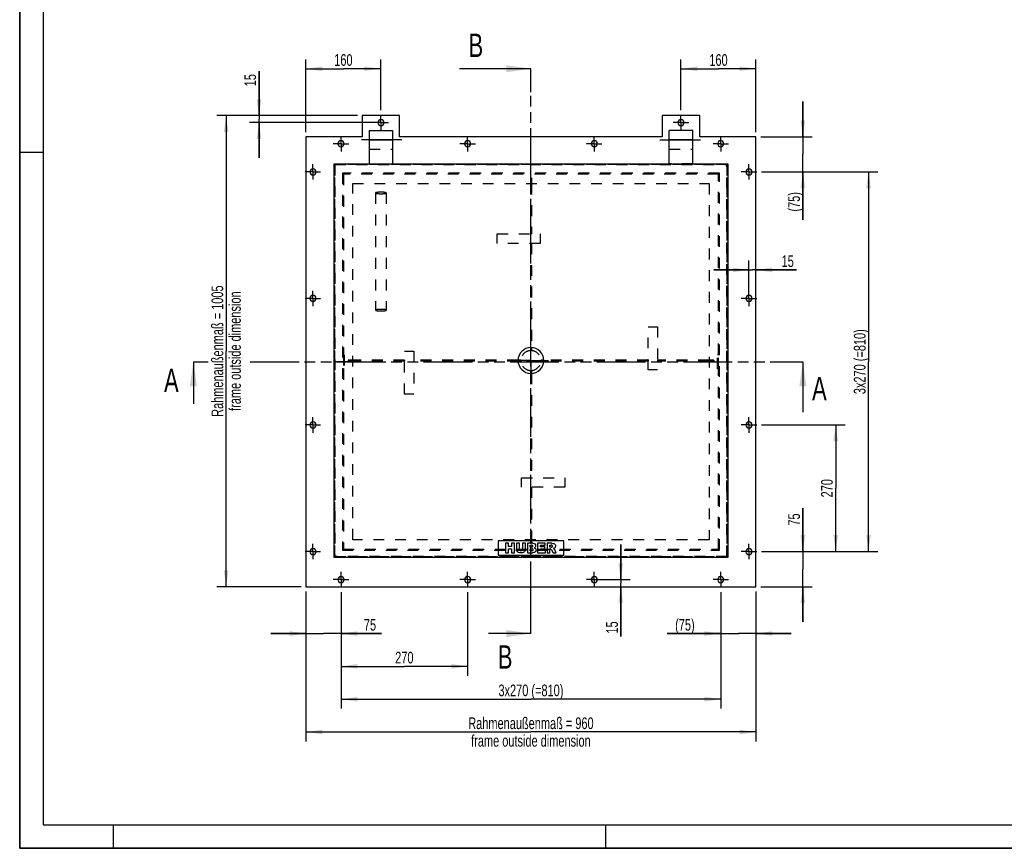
# Model space of a CAD drawing. Header units: millimetres. Extents: x 0 to 4200, y 0 to 2970.
# Tile 1 of 3: x 0 to 2100, y 0 to 1768. Entities that reach past the tile are written whole.
import ezdxf

# ---------------------------------------------------------------- set-up
doc = ezdxf.new("R2010")
doc.units = ezdxf.units.MM
doc.header["$LTSCALE"] = 231
for name, pattern in [('CENTER', [0.6, 0.375, -0.075, 0.075, -0.075]), ('HIDDEN', [0.2, 0.1, -0.1]), ('PHANTOM', [0.8, 0.45, -0.05, 0.1, -0.05, 0.1, -0.05])]:
    doc.linetypes.add(name, pattern=pattern)
doc.layers.get('0').update_dxf_attribs({"linetype": 'CONTINUOUS'})
for name, color, linetype in [('050_DIMENSIONING', 7, 'CONTINUOUS'), ('_ACHSEN', 7, 'CONTINUOUS'), ('_KURVEN', 7, 'CONTINUOUS'), ('DEFAULT_1', 7, 'CENTER'), ('DEFAULT_2', 8, 'HIDDEN'), ('HATCHING_BL0', 7, 'CONTINUOUS'), ('HATCHING_BL1', 7, 'CONTINUOUS')]:
    doc.layers.add(name, color=color, linetype=linetype)
doc.styles.get("Standard").update_dxf_attribs({"font": 'txt', "width": 0.7})
doc.dimstyles.new('DIMSTYLE_1', dxfattribs={"dimtxt": 25, "dimasz": 35, "dimexe": 2, "dimexo": 1, "dimtad": 1, "dimdec": 1, "dimtxsty": 'STANDARD', "dimblk": '_FILLED', "dimblk1": '_FILLED', "dimblk2": '_FILLED', "dimcen": 0.09, "dimazin": 2, "dimtp": 0.8, "dimtm": 0.8, "dimtfac": 1, "dimtdec": 1, "dimtofl": 0, "dimtmove": 0, "dimatfit": 3, "dimldrblk": '_FILLED', "dimfxl": 1, "dimtolj": 1, "dimarcsym": 0})
doc.dimstyles.new('DIMSTYLE_2', dxfattribs={"dimtxt": 25, "dimasz": 35, "dimexe": 2, "dimexo": 1, "dimtad": 1, "dimdec": 1, "dimtxsty": 'STANDARD', "dimblk": '_FILLED', "dimblk1": '_FILLED', "dimblk2": '_FILLED', "dimcen": 0.09, "dimazin": 2, "dimtp": 1.2, "dimtm": 1.2, "dimtfac": 1, "dimtdec": 1, "dimtofl": 0, "dimtmove": 0, "dimatfit": 3, "dimldrblk": '_FILLED', "dimfxl": 1, "dimtolj": 1, "dimarcsym": 0})
doc.dimstyles.new('DIMSTYLE_4', dxfattribs={"dimtxt": 25, "dimasz": 35, "dimexe": 2, "dimexo": 1, "dimtad": 1, "dimtxsty": 'STANDARD', "dimblk": '_FILLED', "dimblk1": '_FILLED', "dimblk2": '_FILLED', "dimcen": 0.09, "dimazin": 2, "dimtp": 0.5, "dimtm": 0.5, "dimtfac": 1, "dimtofl": 0, "dimtmove": 0, "dimatfit": 3, "dimldrblk": '_FILLED', "dimfxl": 1, "dimtolj": 1, "dimarcsym": 0})
doc.dimstyles.new('DIMSTYLE_5', dxfattribs={"dimtxt": 25, "dimasz": 35, "dimexe": 2, "dimexo": 1, "dimtad": 1, "dimtxsty": 'STANDARD', "dimblk": '_FILLED', "dimblk1": '_FILLED', "dimblk2": '_FILLED', "dimcen": 0.09, "dimazin": 2, "dimtp": 0.3, "dimtm": 0.3, "dimtfac": 1, "dimtofl": 0, "dimtmove": 0, "dimatfit": 3, "dimldrblk": '_FILLED', "dimfxl": 1, "dimtolj": 1, "dimarcsym": 0})
doc.dimstyles.new('DIMSTYLE_6', dxfattribs={"dimtxt": 25, "dimasz": 35, "dimexe": 2, "dimexo": 1, "dimtad": 1, "dimtxsty": 'STANDARD', "dimblk": '_FILLED', "dimblk1": '_FILLED', "dimblk2": '_FILLED', "dimcen": 0.09, "dimazin": 2, "dimtp": 0.8, "dimtm": 0.8, "dimtfac": 1, "dimtofl": 0, "dimtmove": 0, "dimatfit": 3, "dimldrblk": '_FILLED', "dimfxl": 1, "dimtolj": 1, "dimarcsym": 0})
doc.dimstyles.new('DIMSTYLE_7', dxfattribs={"dimtxt": 25, "dimasz": 35, "dimexe": 2, "dimexo": 1, "dimtad": 1, "dimtxsty": 'STANDARD', "dimblk": '_FILLED', "dimblk1": '_FILLED', "dimblk2": '_FILLED', "dimcen": 0.09, "dimazin": 2, "dimtp": 0.2, "dimtm": 0.2, "dimtfac": 1, "dimtofl": 0, "dimtmove": 0, "dimatfit": 3, "dimldrblk": '_FILLED', "dimfxl": 1, "dimtolj": 1, "dimarcsym": 0})
doc.dimstyles.get("Standard").update_dxf_attribs({"dimtxt": 25, "dimasz": 35, "dimexe": 2, "dimexo": 1, "dimtad": 1, "dimtxsty": 'STANDARD', "dimblk": '_FILLED', "dimblk1": '_FILLED', "dimblk2": '_FILLED', "dimcen": 0.09, "dimazin": 2, "dimtol": 1, "dimtp": 0.01, "dimtm": 0.01, "dimtfac": 1, "dimtofl": 0, "dimtmove": 0, "dimatfit": 3, "dimldrblk": '_FILLED', "dimfxl": 1, "dimtolj": 1, "dimarcsym": 0})

# ---------------------------------------------------------------- blocks, each defined once
blk = doc.blocks.new('_FILLED')
at = {"color": 0, "linetype": 'BYBLOCK'}
blk.add_solid([(0, 0), (-1, 0.143), (-1, -0.143)], dxfattribs=at)
blk = doc.blocks.new('*D2')
at = {"layer": '050_DIMENSIONING', "color": 2, "linetype": 'CONTINUOUS'}
for p, q in [((610.4, 548.2), (610.4, 228.2)), ((1570.4, 548.2), (1570.4, 228.2)), ((610.4, 248.2), (1090.4, 248.2)), ((1570.4, 248.2), (1090.4, 248.2))]:
    blk.add_line(p, q, dxfattribs=at)
at = {"layer": '050_DIMENSIONING', "color": 2, "linetype": 'CONTINUOUS', "xscale": 35, "yscale": 35, "zscale": 35, "rotation": 180}
blk.add_blockref('_FILLED', (610.4, 248.2), dxfattribs=at)
at = {"layer": '050_DIMENSIONING', "color": 2, "linetype": 'CONTINUOUS', "xscale": 35, "yscale": 35, "zscale": 35}
blk.add_blockref('_FILLED', (1570.4, 248.2), dxfattribs=at)
at = {"layer": '050_DIMENSIONING', "color": 2, "linetype": 'CONTINUOUS', "insert": (1090.4, 279.4), "char_height": 25, "width": 602.679, "attachment_point": 2, "line_spacing_factor": 0.9}
blk.add_mtext('Rahmenaußenmaß = 960\\Pframe outside dimension', dxfattribs=at)
blk = doc.blocks.new('*D3')
at = {"layer": '050_DIMENSIONING', "color": 2, "linetype": 'CONTINUOUS'}
for p, q in [((720.4, 1563.2), (420.4, 1563.2)), ((440.4, 1563.2), (440.4, 1060.7)), ((440.4, 558.2), (440.4, 1060.7)), ((600.4, 558.2), (420.4, 558.2))]:
    blk.add_line(p, q, dxfattribs=at)
at = {"layer": '050_DIMENSIONING', "color": 2, "linetype": 'CONTINUOUS', "xscale": 35, "yscale": 35, "zscale": 35}
for p, rotation in [((440.4, 1563.2), 90), ((440.4, 558.2), 270)]:
    blk.add_blockref('_FILLED', p, dxfattribs=dict(at, rotation=rotation))
at = {"layer": '050_DIMENSIONING', "color": 2, "linetype": 'CONTINUOUS', "insert": (409.1, 1060.7), "char_height": 25, "width": 602.679, "attachment_point": 2, "rotation": 90, "line_spacing_factor": 0.9}
blk.add_mtext('Rahmenaußenmaß = 1005\\Pframe outside dimension', dxfattribs=at)
blk = doc.blocks.new('*D7')
at = {"layer": '050_DIMENSIONING', "color": 2, "linetype": 'CONTINUOUS'}
for p, q in [((1670.4, 633.2), (1670.4, 725.9)), ((1670.4, 725.9), (1670.4, 595.7)), ((1581.9, 633.2), (1690.4, 633.2)), ((1670.4, 483.2), (1670.4, 595.7)), ((1580.4, 558.2), (1690.4, 558.2)), ((1670.4, 558.2), (1670.4, 483.2))]:
    blk.add_line(p, q, dxfattribs=at)
at = {"layer": '050_DIMENSIONING', "color": 2, "linetype": 'CONTINUOUS', "xscale": 35, "yscale": 35, "zscale": 35}
for p, rotation in [((1670.4, 633.2), 270), ((1670.4, 558.2), 90)]:
    blk.add_blockref('_FILLED', p, dxfattribs=dict(at, rotation=rotation))
at = {"layer": '050_DIMENSIONING', "color": 2, "linetype": 'CONTINUOUS', "insert": (1639.1, 688.4), "char_height": 25, "width": 56.25, "attachment_point": 1, "rotation": 90, "line_spacing_factor": 0.9}
blk.add_mtext('75', dxfattribs=at)
blk = doc.blocks.new('*D8')
at = {"layer": '050_DIMENSIONING', "color": 2, "linetype": 'CONTINUOUS'}
for p, q in [((1581.9, 903.2), (1760.4, 903.2)), ((1740.4, 903.2), (1740.4, 768.2)), ((1740.4, 633.2), (1740.4, 768.2)), ((1581.9, 633.2), (1760.4, 633.2))]:
    blk.add_line(p, q, dxfattribs=at)
at = {"layer": '050_DIMENSIONING', "color": 2, "linetype": 'CONTINUOUS', "xscale": 35, "yscale": 35, "zscale": 35}
for p, rotation in [((1740.4, 903.2), 90), ((1740.4, 633.2), 270)]:
    blk.add_blockref('_FILLED', p, dxfattribs=dict(at, rotation=rotation))
at = {"layer": '050_DIMENSIONING', "color": 2, "linetype": 'CONTINUOUS', "insert": (1709.1, 768.2), "char_height": 25, "width": 88.393, "attachment_point": 2, "rotation": 90, "line_spacing_factor": 0.9}
blk.add_mtext('270', dxfattribs=at)
blk = doc.blocks.new('*D9')
at = {"layer": '050_DIMENSIONING', "color": 2, "linetype": 'CONTINUOUS'}
for p, q in [((1581.9, 1443.2), (1830.4, 1443.2)), ((1810.4, 1443.2), (1810.4, 1038.2)), ((1810.4, 633.2), (1810.4, 1038.2)), ((1581.9, 633.2), (1830.4, 633.2))]:
    blk.add_line(p, q, dxfattribs=at)
at = {"layer": '050_DIMENSIONING', "color": 2, "linetype": 'CONTINUOUS', "xscale": 35, "yscale": 35, "zscale": 35}
for p, rotation in [((1810.4, 1443.2), 90), ((1810.4, 633.2), 270)]:
    blk.add_blockref('_FILLED', p, dxfattribs=dict(at, rotation=rotation))
at = {"layer": '050_DIMENSIONING', "color": 2, "linetype": 'CONTINUOUS', "insert": (1779.1, 1038.2), "char_height": 25, "width": 310.714, "attachment_point": 2, "rotation": 90, "line_spacing_factor": 0.9}
blk.add_mtext('3x270 (=810)', dxfattribs=at)
blk = doc.blocks.new('*D10')
at = {"layer": '050_DIMENSIONING', "color": 2, "linetype": 'CONTINUOUS'}
for p, q in [((1670.4, 1518.2), (1670.4, 1593.2)), ((1670.4, 1593.2), (1670.4, 1480.7)), ((1580.4, 1518.2), (1690.4, 1518.2)), ((1670.4, 1341.2), (1670.4, 1480.7)), ((1581.9, 1443.2), (1690.4, 1443.2)), ((1670.4, 1443.2), (1670.4, 1341.2))]:
    blk.add_line(p, q, dxfattribs=at)
at = {"layer": '050_DIMENSIONING', "color": 2, "linetype": 'CONTINUOUS', "xscale": 35, "yscale": 35, "zscale": 35}
for p, rotation in [((1670.4, 1518.2), 270), ((1670.4, 1443.2), 90)]:
    blk.add_blockref('_FILLED', p, dxfattribs=dict(at, rotation=rotation))
at = {"layer": '050_DIMENSIONING', "color": 2, "linetype": 'CONTINUOUS', "insert": (1639.1, 1400.1), "char_height": 25, "width": 88.393, "attachment_point": 3, "rotation": 90, "line_spacing_factor": 0.9}
blk.add_mtext('(75)', dxfattribs=at)
blk = doc.blocks.new('*D11')
at = {"layer": '050_DIMENSIONING', "color": 2, "linetype": 'CONTINUOUS'}
for p, q in [((610.4, 1528.2), (610.4, 1683.2)), ((770.4, 1574.7), (770.4, 1683.2)), ((610.4, 1663.2), (690.4, 1663.2)), ((770.4, 1663.2), (690.4, 1663.2))]:
    blk.add_line(p, q, dxfattribs=at)
at = {"layer": '050_DIMENSIONING', "color": 2, "linetype": 'CONTINUOUS', "xscale": 35, "yscale": 35, "zscale": 35, "rotation": 180}
blk.add_blockref('_FILLED', (610.4, 1663.2), dxfattribs=at)
at = {"layer": '050_DIMENSIONING', "color": 2, "linetype": 'CONTINUOUS', "xscale": 35, "yscale": 35, "zscale": 35}
blk.add_blockref('_FILLED', (770.4, 1663.2), dxfattribs=at)
at = {"layer": '050_DIMENSIONING', "color": 2, "linetype": 'CONTINUOUS', "insert": (690.4, 1694.4), "char_height": 25, "width": 80.357, "attachment_point": 2, "line_spacing_factor": 0.9}
blk.add_mtext('160', dxfattribs=at)
blk = doc.blocks.new('*D12')
at = {"layer": '050_DIMENSIONING', "color": 2, "linetype": 'CONTINUOUS'}
for p, q in [((1410.4, 1574.7), (1410.4, 1683.2)), ((1570.4, 1528.2), (1570.4, 1683.2)), ((1410.4, 1663.2), (1490.4, 1663.2)), ((1570.4, 1663.2), (1490.4, 1663.2))]:
    blk.add_line(p, q, dxfattribs=at)
at = {"layer": '050_DIMENSIONING', "color": 2, "linetype": 'CONTINUOUS', "xscale": 35, "yscale": 35, "zscale": 35, "rotation": 180}
blk.add_blockref('_FILLED', (1410.4, 1663.2), dxfattribs=at)
at = {"layer": '050_DIMENSIONING', "color": 2, "linetype": 'CONTINUOUS', "xscale": 35, "yscale": 35, "zscale": 35}
blk.add_blockref('_FILLED', (1570.4, 1663.2), dxfattribs=at)
at = {"layer": '050_DIMENSIONING', "color": 2, "linetype": 'CONTINUOUS', "insert": (1490.4, 1694.4), "char_height": 25, "width": 80.357, "attachment_point": 2, "line_spacing_factor": 0.9}
blk.add_mtext('160', dxfattribs=at)
blk = doc.blocks.new('*D13')
at = {"layer": '050_DIMENSIONING', "color": 2, "linetype": 'CONTINUOUS'}
for p, q in [((610.4, 548.2), (610.4, 438.2)), ((685.4, 546.7), (685.4, 438.2)), ((610.4, 458.2), (535.4, 458.2)), ((535.4, 458.2), (647.9, 458.2)), ((771.6, 458.2), (647.9, 458.2)), ((685.4, 458.2), (771.6, 458.2))]:
    blk.add_line(p, q, dxfattribs=at)
at = {"layer": '050_DIMENSIONING', "color": 2, "linetype": 'CONTINUOUS', "xscale": 35, "yscale": 35, "zscale": 35}
blk.add_blockref('_FILLED', (610.4, 458.2), dxfattribs=at)
at = {"layer": '050_DIMENSIONING', "color": 2, "linetype": 'CONTINUOUS', "xscale": 35, "yscale": 35, "zscale": 35, "rotation": 180}
blk.add_blockref('_FILLED', (685.4, 458.2), dxfattribs=at)
at = {"layer": '050_DIMENSIONING', "color": 2, "linetype": 'CONTINUOUS', "insert": (734.1, 489.4), "char_height": 25, "width": 56.25, "attachment_point": 1, "line_spacing_factor": 0.9}
blk.add_mtext('75', dxfattribs=at)
blk = doc.blocks.new('*D14')
at = {"layer": '050_DIMENSIONING', "color": 2, "linetype": 'CONTINUOUS'}
for p, q in [((685.4, 546.7), (685.4, 368.2)), ((955.4, 546.7), (955.4, 368.2)), ((685.4, 388.2), (820.4, 388.2)), ((955.4, 388.2), (820.4, 388.2))]:
    blk.add_line(p, q, dxfattribs=at)
at = {"layer": '050_DIMENSIONING', "color": 2, "linetype": 'CONTINUOUS', "xscale": 35, "yscale": 35, "zscale": 35, "rotation": 180}
blk.add_blockref('_FILLED', (685.4, 388.2), dxfattribs=at)
at = {"layer": '050_DIMENSIONING', "color": 2, "linetype": 'CONTINUOUS', "xscale": 35, "yscale": 35, "zscale": 35}
blk.add_blockref('_FILLED', (955.4, 388.2), dxfattribs=at)
at = {"layer": '050_DIMENSIONING', "color": 2, "linetype": 'CONTINUOUS', "insert": (820.4, 419.4), "char_height": 25, "width": 88.393, "attachment_point": 2, "line_spacing_factor": 0.9}
blk.add_mtext('270', dxfattribs=at)
blk = doc.blocks.new('*D15')
at = {"layer": '050_DIMENSIONING', "color": 2, "linetype": 'CONTINUOUS'}
for p, q in [((685.4, 546.7), (685.4, 298.2)), ((1495.4, 546.7), (1495.4, 298.2)), ((685.4, 318.2), (1090.4, 318.2)), ((1495.4, 318.2), (1090.4, 318.2))]:
    blk.add_line(p, q, dxfattribs=at)
at = {"layer": '050_DIMENSIONING', "color": 2, "linetype": 'CONTINUOUS', "xscale": 35, "yscale": 35, "zscale": 35, "rotation": 180}
blk.add_blockref('_FILLED', (685.4, 318.2), dxfattribs=at)
at = {"layer": '050_DIMENSIONING', "color": 2, "linetype": 'CONTINUOUS', "xscale": 35, "yscale": 35, "zscale": 35}
blk.add_blockref('_FILLED', (1495.4, 318.2), dxfattribs=at)
at = {"layer": '050_DIMENSIONING', "color": 2, "linetype": 'CONTINUOUS', "insert": (1090.4, 349.4), "char_height": 25, "width": 310.714, "attachment_point": 2, "line_spacing_factor": 0.9}
blk.add_mtext('3x270 (=810)', dxfattribs=at)
blk = doc.blocks.new('*D16')
at = {"layer": '050_DIMENSIONING', "color": 2, "linetype": 'CONTINUOUS'}
for p, q in [((1495.4, 546.7), (1495.4, 438.2)), ((1570.4, 548.2), (1570.4, 438.2)), ((1495.4, 458.2), (1380.7, 458.2)), ((1380.7, 458.2), (1532.9, 458.2)), ((1645.4, 458.2), (1532.9, 458.2)), ((1570.4, 458.2), (1645.4, 458.2))]:
    blk.add_line(p, q, dxfattribs=at)
at = {"layer": '050_DIMENSIONING', "color": 2, "linetype": 'CONTINUOUS', "xscale": 35, "yscale": 35, "zscale": 35}
blk.add_blockref('_FILLED', (1495.4, 458.2), dxfattribs=at)
at = {"layer": '050_DIMENSIONING', "color": 2, "linetype": 'CONTINUOUS', "xscale": 35, "yscale": 35, "zscale": 35, "rotation": 180}
blk.add_blockref('_FILLED', (1570.4, 458.2), dxfattribs=at)
at = {"layer": '050_DIMENSIONING', "color": 2, "linetype": 'CONTINUOUS', "insert": (1439.6, 489.4), "char_height": 25, "width": 88.393, "attachment_point": 3, "line_spacing_factor": 0.9}
blk.add_mtext('(75)', dxfattribs=at)
blk = doc.blocks.new('*D17')
at = {"layer": '050_DIMENSIONING', "color": 2, "linetype": 'CONTINUOUS'}
for p, q in [((1555.4, 1178.6), (1555.4, 1254)), ((1555.4, 1234), (1480.4, 1234)), ((1480.4, 1234), (1562.9, 1234)), ((1657.1, 1234), (1562.9, 1234)), ((1570.4, 1234), (1657.1, 1234))]:
    blk.add_line(p, q, dxfattribs=at)
at = {"layer": '050_DIMENSIONING', "color": 2, "linetype": 'CONTINUOUS', "xscale": 35, "yscale": 35, "zscale": 35}
blk.add_blockref('_FILLED', (1555.4, 1234), dxfattribs=at)
at = {"layer": '050_DIMENSIONING', "color": 2, "linetype": 'CONTINUOUS', "xscale": 35, "yscale": 35, "zscale": 35, "rotation": 180}
blk.add_blockref('_FILLED', (1570.4, 1234), dxfattribs=at)
at = {"layer": '050_DIMENSIONING', "color": 2, "linetype": 'CONTINUOUS', "insert": (1625, 1265.2), "char_height": 25, "width": 48.214, "attachment_point": 1, "line_spacing_factor": 0.9}
blk.add_mtext('15', dxfattribs=at)
blk = doc.blocks.new('*D18')
at = {"layer": '050_DIMENSIONING', "color": 2, "linetype": 'CONTINUOUS'}
for p, q in [((1282, 573.2), (1282, 648.2)), ((1282, 648.2), (1282, 565.7)), ((1217.4, 573.2), (1302, 573.2)), ((1282, 452.1), (1282, 565.7)), ((1282, 558.2), (1282, 452.1))]:
    blk.add_line(p, q, dxfattribs=at)
at = {"layer": '050_DIMENSIONING', "color": 2, "linetype": 'CONTINUOUS', "xscale": 35, "yscale": 35, "zscale": 35}
for p, rotation in [((1282, 573.2), 270), ((1282, 558.2), 90)]:
    blk.add_blockref('_FILLED', p, dxfattribs=dict(at, rotation=rotation))
at = {"layer": '050_DIMENSIONING', "color": 2, "linetype": 'CONTINUOUS', "insert": (1250.8, 484.2), "char_height": 25, "width": 48.214, "attachment_point": 3, "rotation": 90, "line_spacing_factor": 0.9}
blk.add_mtext('15', dxfattribs=at)
blk = doc.blocks.new('*D19')
at = {"layer": '050_DIMENSIONING', "color": 2, "linetype": 'CONTINUOUS'}
for p, q in [((510.4, 1563.2), (510.4, 1657.9)), ((510.4, 1657.9), (510.4, 1555.7)), ((720.4, 1563.2), (490.4, 1563.2)), ((510.4, 1473.2), (510.4, 1555.7)), ((760.4, 1548.2), (490.4, 1548.2)), ((510.4, 1548.2), (510.4, 1473.2))]:
    blk.add_line(p, q, dxfattribs=at)
at = {"layer": '050_DIMENSIONING', "color": 2, "linetype": 'CONTINUOUS', "xscale": 35, "yscale": 35, "zscale": 35}
for p, rotation in [((510.4, 1563.2), 270), ((510.4, 1548.2), 90)]:
    blk.add_blockref('_FILLED', p, dxfattribs=dict(at, rotation=rotation))
at = {"layer": '050_DIMENSIONING', "color": 2, "linetype": 'CONTINUOUS', "insert": (479.1, 1625.8), "char_height": 25, "width": 48.214, "attachment_point": 1, "rotation": 90, "line_spacing_factor": 0.9}
blk.add_mtext('15', dxfattribs=at)
blk = doc.blocks.new('XSEC_FILLED')
at = {"color": 0, "linetype": 'BYBLOCK'}
blk.add_solid([(0, 0), (-1, 0.143), (-1, -0.143)], dxfattribs=at)
blk = doc.blocks.new('HATCHING_BL0', base_point=(1020.4, 984.5))
at = {"layer": 'HATCHING_BL0', "color": 7, "linetype": 'PHANTOM'}
for p, q in [((370.4, 1038.2), (402.3, 1038.2)), ((491.9, 1038.2), (1620.4, 1038.2)), ((1620.4, 1038.2), (1670.4, 1038.2))]:
    blk.add_line(p, q, dxfattribs=at)
at = {"layer": 'HATCHING_BL0', "color": 7, "linetype": 'CONTINUOUS', "char_height": 50, "width": 64.286, "attachment_point": 1, "line_spacing_factor": 0.9}
for insert in [(307.9, 1023.3), (1690, 1005.8)]:
    blk.add_mtext('A', dxfattribs=dict(at, insert=insert))
at = {"layer": 'HATCHING_BL0', "color": 7, "linetype": 'CONTINUOUS'}
for points in [[(370.4, 1038.2), (370.4, 948.3)], [(1670.4, 1038.2), (1670.4, 930.8)]]:
    blk.add_leader(points, dimstyle='STANDARD', override={"dimasz": 52.5, "dimtad": 0, "dimldrblk": 'XSEC_FILLED'}, dxfattribs=at)
blk = doc.blocks.new('HATCHING_BL1', base_point=(1014, 1060.7))
at = {"layer": 'HATCHING_BL1', "color": 7, "linetype": 'PHANTOM'}
for p, q in [((1090.4, 1613.2), (1090.4, 1663.2)), ((1090.4, 508.2), (1090.4, 1613.2)), ((1090.4, 458.2), (1090.4, 508.2))]:
    blk.add_line(p, q, dxfattribs=at)
at = {"layer": 'HATCHING_BL1', "color": 7, "linetype": 'CONTINUOUS', "char_height": 50, "width": 58.929, "attachment_point": 1, "line_spacing_factor": 0.9}
for insert in [(957.3, 1738.2), (1019.7, 433.2)]:
    blk.add_mtext('B', dxfattribs=dict(at, insert=insert))
at = {"layer": 'HATCHING_BL1', "color": 7, "linetype": 'CONTINUOUS'}
for points in [[(1090.4, 1663.2), (937.7, 1663.2)], [(1090.4, 458.2), (1000.1, 458.2)]]:
    blk.add_leader(points, dimstyle='STANDARD', override={"dimasz": 52.5, "dimtad": 0, "dimldrblk": 'XSEC_FILLED'}, dxfattribs=at)

msp = doc.modelspace()

# ---------------------------------------------------------------- linework, layer by layer
at = {"color": 7, "linetype": 'CONTINUOUS'}
for p, q in [((0, 0), (0, 2970)), ((730.374, 1563.193), (730.374, 1518.193)), ((810.374, 1563.193), (730.374, 1563.193)), ((810.374, 1518.193), (810.374, 1563.193)), ((1370.374, 1563.193), (1370.374, 1518.193)), ((1450.374, 1563.193), (1370.374, 1563.193)), ((1450.374, 1518.193), (1450.374, 1563.193)), ((730.374, 1518.193), (610.374, 1518.193)), ((610.374, 1518.193), (610.374, 558.193)), ((745.374, 1531.693), (795.374, 1531.693)), ((745.374, 1531.693), (745.374, 1511.693)), ((795.374, 1531.693), (795.374, 1511.693)), ((1370.374, 1518.193), (810.374, 1518.193)), ((1435.374, 1531.693), (1385.374, 1531.693)), ((1385.374, 1511.693), (1385.374, 1531.693)), ((1435.374, 1511.693), (1435.374, 1531.693)), ((1570.374, 1518.193), (1450.374, 1518.193)), ((1570.374, 558.193), (1570.374, 1518.193)), ((745.374, 1511.693), (745.374, 1460.693)), ((795.374, 1511.693), (795.374, 1460.693)), ((1385.374, 1460.693), (1385.374, 1511.693)), ((1435.374, 1460.693), (1435.374, 1511.693)), ((670.374, 1460.693), (1510.374, 1460.693)), ((670.374, 620.693), (670.374, 1460.693)), ((1510.374, 1460.693), (1510.374, 620.693)), ((1510.374, 620.693), (670.374, 620.693)), ((610.374, 558.193), (1570.374, 558.193)), ((0, 0), (4200, 0))]:
    msp.add_line(p, q, dxfattribs=at)
at = {"color": 3, "linetype": 'CONTINUOUS'}
for p, q in [((0, 2970), (0, 0)), ((0, 1485), (50, 1485)), ((200, 0), (200, 50)), ((1250, 0), (1250, 50)), ((4200, 0), (0, 0))]:
    msp.add_line(p, q, dxfattribs=at)
at = {"color": 5, "linetype": 'CONTINUOUS'}
for p, q in [((50, 2920), (50, 50)), ((50, 50), (4150, 50))]:
    msp.add_line(p, q, dxfattribs=at)
at = {"color": 9, "linetype": 'CONTINUOUS'}
for p, q in [((745.374, 1511.693), (795.374, 1511.693)), ((1435.374, 1511.693), (1385.374, 1511.693))]:
    msp.add_line(p, q, dxfattribs=at)
at = {"color": 7, "linetype": 'CONTINUOUS'}
for centre, start, end in [((770.374, 1548.193), 0, 180), ((1410.374, 1548.193), 0, 180), ((770.374, 1548.193), 180, 360), ((1410.374, 1548.193), 180, 360)]:
    msp.add_arc(centre, 6.5, start, end, dxfattribs=at)
at = {"layer": '_ACHSEN', "color": 7, "linetype": 'CENTER'}
for p, q in [((685.374, 1503.193), (685.374, 1519.693)), ((955.374, 1503.193), (955.374, 1519.693)), ((1225.374, 1503.193), (1225.374, 1519.693)), ((1495.374, 1503.193), (1495.374, 1519.693)), ((685.374, 1503.193), (668.874, 1503.193)), ((685.374, 1503.193), (701.874, 1503.193)), ((685.374, 1503.193), (685.374, 1486.693)), ((955.374, 1503.193), (938.874, 1503.193)), ((955.374, 1503.193), (971.874, 1503.193)), ((955.374, 1503.193), (955.374, 1486.693)), ((1225.374, 1503.193), (1208.874, 1503.193)), ((1225.374, 1503.193), (1241.874, 1503.193)), ((1225.374, 1503.193), (1225.374, 1486.693)), ((1495.374, 1503.193), (1478.874, 1503.193)), ((1495.374, 1503.193), (1511.874, 1503.193)), ((1495.374, 1503.193), (1495.374, 1486.693)), ((625.374, 1443.193), (625.374, 1459.693)), ((1555.374, 1443.193), (1555.374, 1459.693)), ((625.374, 1443.193), (608.874, 1443.193)), ((625.374, 1443.193), (641.874, 1443.193)), ((625.374, 1443.193), (625.374, 1426.693)), ((1555.374, 1443.193), (1538.874, 1443.193)), ((1555.374, 1443.193), (1571.874, 1443.193)), ((1555.374, 1443.193), (1555.374, 1426.693)), ((625.374, 1173.193), (625.374, 1189.693)), ((1555.374, 1173.193), (1555.374, 1189.693)), ((625.374, 1173.193), (608.874, 1173.193)), ((625.374, 1173.193), (641.874, 1173.193)), ((625.374, 1173.193), (625.374, 1156.693)), ((1555.374, 1173.193), (1538.874, 1173.193)), ((1555.374, 1173.193), (1571.874, 1173.193)), ((1555.374, 1173.193), (1555.374, 1156.693)), ((1090.374, 1040.693), (1090.374, 1078.193)), ((1090.374, 1040.693), (1090.374, 1071.893)), ((712.374, 1038.193), (670.374, 1038.193)), ((712.374, 1038.193), (670.374, 1038.193)), ((1090.374, 1040.693), (1052.874, 1040.693)), ((1090.374, 1040.693), (1059.174, 1040.693)), ((1090.374, 1038.193), (1080.374, 1038.193)), ((1090.374, 1038.193), (1090.374, 1048.193)), ((1090.374, 1040.693), (1127.874, 1040.693)), ((1090.374, 1040.693), (1090.374, 1003.193)), ((1090.374, 1040.693), (1121.574, 1040.693)), ((1090.374, 1040.693), (1090.374, 1009.493)), ((1090.374, 1038.193), (1100.374, 1038.193)), ((1090.374, 1038.193), (1090.374, 1028.193)), ((1468.374, 1038.193), (1510.374, 1038.193)), ((1468.374, 1038.193), (1510.374, 1038.193)), ((625.374, 903.193), (608.874, 903.193)), ((625.374, 903.193), (625.374, 919.693)), ((625.374, 903.193), (641.874, 903.193)), ((625.374, 903.193), (625.374, 886.693)), ((1555.374, 903.193), (1538.874, 903.193)), ((1555.374, 903.193), (1555.374, 919.693)), ((1555.374, 903.193), (1571.874, 903.193)), ((1555.374, 903.193), (1555.374, 886.693)), ((625.374, 633.193), (608.874, 633.193)), ((625.374, 633.193), (625.374, 649.693)), ((625.374, 633.193), (641.874, 633.193)), ((625.374, 633.193), (625.374, 616.693)), ((1555.374, 633.193), (1538.874, 633.193)), ((1555.374, 633.193), (1555.374, 649.693)), ((1555.374, 633.193), (1571.874, 633.193)), ((1555.374, 633.193), (1555.374, 616.693)), ((685.374, 573.193), (685.374, 589.693)), ((955.374, 573.193), (955.374, 589.693)), ((1225.374, 573.193), (1225.374, 589.693)), ((1495.374, 573.193), (1495.374, 589.693)), ((685.374, 573.193), (668.874, 573.193)), ((685.374, 573.193), (701.874, 573.193)), ((685.374, 573.193), (685.374, 556.693)), ((955.374, 573.193), (938.874, 573.193)), ((955.374, 573.193), (971.874, 573.193)), ((955.374, 573.193), (955.374, 556.693)), ((1225.374, 573.193), (1208.874, 573.193)), ((1225.374, 573.193), (1241.874, 573.193)), ((1225.374, 573.193), (1225.374, 556.693)), ((1495.374, 573.193), (1478.874, 573.193)), ((1495.374, 573.193), (1511.874, 573.193)), ((1495.374, 573.193), (1495.374, 556.693))]:
    msp.add_line(p, q, dxfattribs=at)
at = {"layer": '_ACHSEN', "color": 8, "linetype": 'HIDDEN'}
for p, q in [((690.374, 1053.193), (690.374, 1023.193)), ((690.374, 1053.193), (692.374, 1053.193)), ((692.374, 1053.193), (692.374, 1023.193)), ((1488.374, 1023.193), (1488.374, 1053.193)), ((1490.374, 1053.193), (1488.374, 1053.193)), ((1490.374, 1023.193), (1490.374, 1053.193)), ((690.374, 1044.693), (692.374, 1044.693)), ((690.374, 1044.693), (690.374, 1031.693)), ((690.374, 1031.693), (692.374, 1031.693)), ((692.374, 1044.693), (692.374, 1031.693)), ((1490.374, 1044.693), (1488.374, 1044.693)), ((1488.374, 1031.693), (1488.374, 1044.693)), ((1490.374, 1031.693), (1488.374, 1031.693)), ((1490.374, 1031.693), (1490.374, 1044.693)), ((690.374, 1023.193), (692.374, 1023.193)), ((1490.374, 1023.193), (1488.374, 1023.193))]:
    msp.add_line(p, q, dxfattribs=at)
at = {"layer": '_ACHSEN', "color": 7, "linetype": 'CONTINUOUS'}
for centre, radius, start, end in [((685.374, 1503.193), 6.5, 0, 180), ((685.374, 1503.193), 6.5, 180, 360), ((955.374, 1503.193), 6.5, 0, 180), ((955.374, 1503.193), 6.5, 180, 360), ((1225.374, 1503.193), 6.5, 0, 180), ((1225.374, 1503.193), 6.5, 180, 360), ((1495.374, 1503.193), 6.5, 0, 180), ((1495.374, 1503.193), 6.5, 180, 360), ((625.374, 1443.193), 6.5, 0, 180), ((1555.374, 1443.193), 6.5, 0, 180), ((625.374, 1443.193), 6.5, 180, 360), ((1555.374, 1443.193), 6.5, 180, 360), ((625.374, 1173.193), 6.5, 0, 180), ((1555.374, 1173.193), 6.5, 0, 180), ((625.374, 1173.193), 6.5, 180, 360), ((1555.374, 1173.193), 6.5, 180, 360), ((1090.374, 1040.693), 27.5, 90, 270), ((1090.374, 1040.693), 27.5, 270, 90), ((625.374, 903.193), 6.5, 0, 180), ((625.374, 903.193), 6.5, 180, 360), ((1555.374, 903.193), 6.5, 0, 180), ((1555.374, 903.193), 6.5, 180, 360), ((625.374, 633.193), 6.5, 0, 180), ((625.374, 633.193), 6.5, 180, 360), ((1555.374, 633.193), 6.5, 0, 180), ((1555.374, 633.193), 6.5, 180, 360), ((685.374, 573.193), 6.5, 0, 180), ((685.374, 573.193), 6.5, 180, 360), ((955.374, 573.193), 6.5, 0, 180), ((955.374, 573.193), 6.5, 180, 360), ((1225.374, 573.193), 6.5, 0, 180), ((1225.374, 573.193), 6.5, 180, 360), ((1495.374, 573.193), 6.5, 0, 180), ((1495.374, 573.193), 6.5, 180, 360)]:
    msp.add_arc(centre, radius, start, end, dxfattribs=at)
at = {"layer": '_ACHSEN', "color": 8, "linetype": 'HIDDEN'}
for start, end in [(90, 270), (90, 270), (90, 270), (270, 90), (270, 90), (270, 90)]:
    msp.add_arc((1090.374, 1040.693), 21.2, start, end, dxfattribs=at)
at = {"layer": '_KURVEN', "color": 4, "linetype": 'CONTINUOUS'}
for p, q in [((1020.374, 655.693), (1020.374, 625.693)), ((1160.374, 655.693), (1020.374, 655.693)), ((1160.374, 625.693), (1160.374, 655.693)), ((1036.281, 650.693), (1036.281, 630.693)), ((1042.461, 650.693), (1036.281, 650.693)), ((1036.281, 630.693), (1042.461, 630.693)), ((1042.461, 643.694), (1042.461, 650.693)), ((1049.214, 643.694), (1042.461, 643.694)), ((1042.461, 630.693), (1042.461, 638.783)), ((1042.461, 638.783), (1049.214, 638.783)), ((1055.422, 650.693), (1049.214, 650.693)), ((1049.214, 650.693), (1049.214, 643.694)), ((1049.214, 638.783), (1049.214, 630.693)), ((1049.214, 630.693), (1055.422, 630.693)), ((1055.422, 630.693), (1055.422, 650.693)), ((1065.708, 650.693), (1059.542, 650.693)), ((1059.542, 650.693), (1059.542, 638.769)), ((1065.708, 638.483), (1065.708, 650.693)), ((1078.71, 650.693), (1072.543, 650.693)), ((1072.543, 650.693), (1072.543, 638.483)), ((1078.71, 638.769), (1078.71, 650.693)), ((1082.816, 650.693), (1082.816, 630.693)), ((1094.385, 650.693), (1082.816, 650.693)), ((1082.816, 630.693), (1093.484, 630.693)), ((1089.051, 642.848), (1089.051, 646.641)), ((1089.051, 646.641), (1091.779, 646.641)), ((1091.738, 642.848), (1089.051, 642.848)), ((1089.051, 634.99), (1089.051, 639.042)), ((1089.051, 639.042), (1092.188, 639.042)), ((1092.202, 634.99), (1089.051, 634.99)), ((1104.521, 650.693), (1104.521, 630.693)), ((1121.083, 650.693), (1104.521, 650.693)), ((1104.521, 630.693), (1121.384, 630.693)), ((1110.715, 643.244), (1110.715, 646.423)), ((1110.715, 646.423), (1121.083, 646.423)), ((1120.333, 643.244), (1110.715, 643.244)), ((1110.715, 635.222), (1110.715, 639.165)), ((1110.715, 639.165), (1120.333, 639.165)), ((1121.384, 635.222), (1110.715, 635.222)), ((1120.333, 639.165), (1120.333, 643.244)), ((1121.083, 646.423), (1121.083, 650.693)), ((1121.384, 630.693), (1121.384, 635.222)), ((1135.094, 650.693), (1124.794, 650.693)), ((1124.794, 650.693), (1124.794, 630.693)), ((1124.794, 630.693), (1131.002, 630.693)), ((1131.002, 642.589), (1131.002, 646.655)), ((1131.002, 646.655), (1133.716, 646.655)), ((1133.607, 642.589), (1131.002, 642.589)), ((1131.002, 630.693), (1131.002, 638.81)), ((1131.002, 638.81), (1131.547, 638.81)), ((1134.18, 636.805), (1137.482, 630.693)), ((1137.482, 630.693), (1144.467, 630.693)), ((1144.467, 630.693), (1141.465, 636.477)), ((1020.374, 625.693), (1160.374, 625.693))]:
    msp.add_line(p, q, dxfattribs=at)
for points in [[(1060.113, 635.385), (1059.733, 636.668), (1059.542, 637.787), (1059.542, 638.769)], [(1061.428, 633.083), (1060.783, 633.831), (1060.347, 634.595), (1060.113, 635.385)], [(1063.551, 631.359), (1062.775, 631.771), (1062.066, 632.344), (1061.428, 633.083)], [(1066.431, 630.556), (1065.285, 630.693), (1064.317, 630.952), (1063.551, 631.359)], [(1065.708, 638.483), (1065.708, 637.391), (1066.008, 636.546), (1066.609, 635.932)], [(1069.624, 630.352), (1068.641, 630.352), (1067.577, 630.42), (1066.431, 630.556)], [(1066.609, 635.932), (1067.209, 635.318), (1068.055, 635.018), (1069.132, 635.018)], [(1069.132, 635.018), (1070.197, 635.018), (1071.029, 635.318), (1071.629, 635.918)], [(1073.944, 631.019), (1072.748, 630.584), (1071.302, 630.352), (1069.624, 630.352)], [(1071.629, 635.918), (1072.229, 636.518), (1072.543, 637.378), (1072.543, 638.483)], [(1076.418, 632.671), (1075.626, 631.88), (1074.808, 631.334), (1073.944, 631.019)], [(1078.15, 635.427), (1077.782, 634.376), (1077.209, 633.462), (1076.418, 632.671)], [(1078.71, 638.769), (1078.71, 637.582), (1078.519, 636.477), (1078.15, 635.427)], [(1091.738, 642.848), (1092.693, 642.848), (1093.362, 643.012), (1093.744, 643.34)], [(1093.744, 646.15), (1093.362, 646.477), (1092.707, 646.641), (1091.779, 646.641)], [(1094.453, 638.496), (1094.017, 638.851), (1093.266, 639.042), (1092.188, 639.042)], [(1092.202, 634.99), (1093.266, 634.99), (1094.017, 635.168), (1094.453, 635.55)], [(1096.254, 630.962), (1094.862, 630.775), (1093.935, 630.693), (1093.484, 630.693)], [(1094.317, 644.786), (1094.317, 645.359), (1094.126, 645.823), (1093.744, 646.15)], [(1093.744, 643.34), (1094.126, 643.667), (1094.317, 644.158), (1094.317, 644.786)], [(1094.385, 650.693), (1096.308, 650.693), (1097.782, 650.215), (1098.819, 649.26)], [(1095.108, 637.078), (1095.108, 637.664), (1094.89, 638.142), (1094.453, 638.496)], [(1094.453, 635.55), (1094.89, 635.932), (1095.108, 636.436), (1095.108, 637.078)], [(1098.601, 631.619), (1098.082, 631.32), (1097.291, 631.102), (1096.254, 630.962)], [(1099.272, 642.669), (1098.778, 642.098), (1098.055, 641.662), (1097.113, 641.334)], [(1097.113, 641.334), (1098.546, 640.979), (1099.596, 640.393), (1100.278, 639.547)], [(1100.577, 633.586), (1100.087, 632.753), (1099.433, 632.098), (1098.601, 631.619)], [(1098.819, 649.26), (1099.856, 648.305), (1100.374, 647.119), (1100.374, 645.713)], [(1100.374, 645.713), (1100.374, 644.526), (1100.006, 643.517), (1099.272, 642.669)], [(1100.278, 639.547), (1100.961, 638.701), (1101.302, 637.651), (1101.302, 636.382)], [(1101.302, 636.382), (1101.302, 635.345), (1101.056, 634.404), (1100.577, 633.586)], [(1133.054, 638.336), (1132.611, 638.647), (1132.107, 638.81), (1131.547, 638.81)], [(1134.18, 636.805), (1133.754, 637.594), (1133.389, 638.101), (1133.054, 638.336)], [(1133.607, 642.589), (1133.88, 642.589), (1134.426, 642.671), (1135.246, 642.853)], [(1136.019, 646.132), (1135.613, 646.477), (1134.835, 646.655), (1133.716, 646.655)], [(1135.094, 650.693), (1137.004, 650.693), (1138.464, 650.529), (1139.474, 650.202)], [(1135.246, 642.853), (1135.654, 642.944), (1135.981, 643.149), (1136.244, 643.487)], [(1136.636, 644.649), (1136.636, 645.29), (1136.431, 645.782), (1136.019, 646.132)], [(1136.244, 643.487), (1136.499, 643.817), (1136.636, 644.213), (1136.636, 644.649)], [(1140.175, 640.301), (1139.651, 639.983), (1138.928, 639.724), (1138, 639.52)], [(1138, 639.52), (1138.737, 639.26), (1139.283, 639.015), (1139.613, 638.773)], [(1139.474, 650.202), (1140.483, 649.874), (1141.288, 649.26), (1141.911, 648.37)], [(1139.613, 638.773), (1139.842, 638.606), (1140.169, 638.265), (1140.605, 637.718)], [(1142.125, 642.259), (1141.656, 641.457), (1141.002, 640.802), (1140.175, 640.301)], [(1140.605, 637.718), (1141.029, 637.187), (1141.315, 636.777), (1141.465, 636.477)], [(1141.911, 648.37), (1142.529, 647.487), (1142.843, 646.409), (1142.843, 645.14)], [(1142.843, 645.14), (1142.843, 644.022), (1142.598, 643.067), (1142.125, 642.259)]]:
    msp.add_open_spline(points, degree=3, dxfattribs=at)
at = {"layer": 'DEFAULT_1', "color": 7, "linetype": 'CENTER'}
for p, q in [((770.374, 1548.193), (770.374, 1564.693)), ((1410.374, 1548.193), (1410.374, 1564.693)), ((770.374, 1548.193), (753.874, 1548.193)), ((770.374, 1548.193), (786.874, 1548.193)), ((770.374, 1548.193), (770.374, 1531.693)), ((1410.374, 1548.193), (1393.874, 1548.193)), ((1410.374, 1548.193), (1426.874, 1548.193)), ((1410.374, 1548.193), (1410.374, 1531.693)), ((815.374, 1511.693), (725.374, 1511.693)), ((815.374, 1511.693), (725.374, 1511.693)), ((1365.374, 1511.693), (1455.374, 1511.693))]:
    msp.add_line(p, q, dxfattribs=at)
at = {"layer": 'DEFAULT_2', "color": 8, "linetype": 'HIDDEN'}
for p, q in [((745.374, 1491.693), (795.374, 1491.693)), ((1385.374, 1491.693), (1435.374, 1491.693)), ((672.374, 622.693), (672.374, 1458.693)), ((672.374, 1458.693), (672.374, 622.693)), ((672.374, 1458.693), (1508.374, 1458.693)), ((1508.374, 1458.693), (672.374, 1458.693)), ((745.374, 1460.693), (795.374, 1460.693)), ((1435.374, 1460.693), (1385.374, 1460.693)), ((1508.374, 1458.693), (1508.374, 622.693)), ((1508.374, 622.693), (1508.374, 1458.693)), ((1492.374, 1440.193), (688.374, 1440.193)), ((688.374, 1440.193), (688.374, 636.193)), ((1490.374, 1438.193), (690.374, 1438.193)), ((690.374, 1438.193), (690.374, 638.193)), ((1490.374, 1438.193), (690.374, 1438.193)), ((690.374, 1438.193), (690.374, 638.193)), ((1089.374, 1430.693), (1091.374, 1430.693)), ((1089.374, 1430.693), (1089.374, 1418.193)), ((1091.374, 1430.693), (1091.374, 1418.193)), ((1490.374, 638.193), (1490.374, 1438.193)), ((1490.374, 638.193), (1490.374, 1438.193)), ((1492.374, 636.193), (1492.374, 1440.193)), ((710.374, 658.193), (710.374, 1418.193)), ((710.374, 1418.193), (1470.374, 1418.193)), ((1089.374, 1418.193), (1089.374, 1310.693)), ((1091.374, 1418.193), (1091.374, 1310.693)), ((1470.374, 1418.193), (1470.374, 658.193)), ((758.874, 1398.193), (758.874, 1148.193)), ((781.874, 1398.193), (781.874, 1148.193)), ((1018.374, 1310.693), (1110.374, 1310.693)), ((1018.374, 1290.693), (1018.374, 1310.693)), ((1089.374, 1310.693), (1091.374, 1310.693)), ((1110.374, 1310.693), (1110.374, 1290.693)), ((1110.374, 1290.693), (1018.374, 1290.693)), ((1089.374, 1290.693), (1091.374, 1290.693)), ((1089.374, 1290.693), (1089.374, 1068.166)), ((1091.374, 1290.693), (1091.374, 1068.166)), ((1340.374, 1112.693), (1360.374, 1112.693)), ((1340.374, 1020.693), (1340.374, 1112.693)), ((1360.374, 1112.693), (1360.374, 1020.693)), ((820.374, 968.693), (820.374, 1060.693)), ((820.374, 1060.693), (840.374, 1060.693)), ((840.374, 1060.693), (840.374, 968.693)), ((1089.374, 1068.166), (1089.374, 1061.893)), ((1089.374, 1061.893), (1091.374, 1061.893)), ((1091.374, 1068.166), (1091.374, 1061.893)), ((700.374, 1041.693), (700.374, 1039.693)), ((710.374, 1041.693), (700.374, 1041.693)), ((710.374, 1039.693), (700.374, 1039.693)), ((820.374, 1041.693), (710.374, 1041.693)), ((820.374, 1039.693), (710.374, 1039.693)), ((820.374, 1041.693), (820.374, 1039.693)), ((840.374, 1041.693), (840.374, 1039.693)), ((1062.901, 1041.693), (840.374, 1041.693)), ((1062.901, 1039.693), (840.374, 1039.693)), ((1069.174, 1041.693), (1062.901, 1041.693)), ((1069.174, 1039.693), (1062.901, 1039.693)), ((1069.174, 1041.693), (1069.174, 1039.693)), ((1111.574, 1041.693), (1111.574, 1039.693)), ((1117.847, 1041.693), (1111.574, 1041.693)), ((1117.847, 1039.693), (1111.574, 1039.693)), ((1340.374, 1041.693), (1117.847, 1041.693)), ((1340.374, 1039.693), (1117.847, 1039.693)), ((1340.374, 1041.693), (1340.374, 1039.693)), ((1360.374, 1041.693), (1360.374, 1039.693)), ((1470.374, 1041.693), (1360.374, 1041.693)), ((1470.374, 1039.693), (1360.374, 1039.693)), ((1480.374, 1041.693), (1470.374, 1041.693)), ((1480.374, 1039.693), (1470.374, 1039.693)), ((1480.374, 1041.693), (1480.374, 1039.693)), ((1089.374, 1019.493), (1091.374, 1019.493)), ((1089.374, 1019.493), (1089.374, 1013.22)), ((1089.374, 1013.22), (1089.374, 790.693)), ((1091.374, 1019.493), (1091.374, 1013.22)), ((1091.374, 1013.22), (1091.374, 790.693)), ((1360.374, 1020.693), (1340.374, 1020.693)), ((840.374, 968.693), (820.374, 968.693)), ((1070.374, 790.693), (1162.374, 790.693)), ((1070.374, 770.693), (1070.374, 790.693)), ((1089.374, 790.693), (1091.374, 790.693)), ((1162.374, 790.693), (1162.374, 770.693)), ((1162.374, 770.693), (1070.374, 770.693)), ((1089.374, 770.693), (1091.374, 770.693)), ((1089.374, 770.693), (1089.374, 658.193)), ((1091.374, 770.693), (1091.374, 658.193)), ((1470.374, 658.193), (710.374, 658.193)), ((1089.374, 658.193), (1089.374, 650.693)), ((1091.374, 658.193), (1091.374, 650.693)), ((688.374, 636.193), (1492.374, 636.193)), ((690.374, 638.193), (1490.374, 638.193)), ((690.374, 638.193), (1490.374, 638.193)), ((1089.374, 650.693), (1091.374, 650.693)), ((1508.374, 622.693), (672.374, 622.693)), ((672.374, 622.693), (1508.374, 622.693))]:
    msp.add_line(p, q, dxfattribs=at)
for points, knots in [([(770.374, 1399.787), (768.906, 1399.787), (766.19, 1399.717), (762.997, 1399.452), (761.09, 1399.146), (760.26, 1398.957), (759.779, 1398.82), (759.392, 1398.673), (759.076, 1398.513), (758.874, 1398.32), (758.874, 1398.193)], [0, 0, 0, 0, 0.37306817, 0.69057365, 0.81348301, 0.86394659, 0.90655571, 0.94110785, 0.96766695, 1, 1, 1, 1]), ([(758.874, 1398.193), (758.874, 1398.066), (759.076, 1397.873), (759.392, 1397.713), (759.779, 1397.566), (760.26, 1397.429), (761.09, 1397.24), (762.997, 1396.934), (766.19, 1396.669), (768.906, 1396.598), (770.374, 1396.598)], [0, 0, 0, 0, 0.03233305, 0.05889215, 0.09344429, 0.13605341, 0.18651699, 0.30942635, 0.62693183, 1, 1, 1, 1]), ([(781.874, 1398.193), (781.874, 1398.32), (781.672, 1398.513), (781.356, 1398.673), (780.969, 1398.82), (780.488, 1398.957), (779.658, 1399.146), (777.751, 1399.452), (774.558, 1399.717), (771.841, 1399.787), (770.374, 1399.787)], [0, 0, 0, 0, 0.03233305, 0.05889215, 0.09344429, 0.13605341, 0.18651699, 0.30942635, 0.62693183, 1, 1, 1, 1]), ([(770.374, 1396.598), (771.841, 1396.598), (774.558, 1396.669), (777.751, 1396.934), (779.658, 1397.24), (780.488, 1397.429), (780.969, 1397.566), (781.356, 1397.713), (781.672, 1397.873), (781.874, 1398.066), (781.874, 1398.193)], [0, 0, 0, 0, 0.37306817, 0.69057365, 0.81348301, 0.86394659, 0.90655571, 0.94110785, 0.96766695, 1, 1, 1, 1]), ([(770.374, 1149.787), (768.906, 1149.787), (766.19, 1149.717), (762.997, 1149.452), (761.09, 1149.146), (760.26, 1148.957), (759.779, 1148.82), (759.392, 1148.673), (759.076, 1148.513), (758.874, 1148.32), (758.874, 1148.193)], [0, 0, 0, 0, 0.37306817, 0.69057365, 0.81348301, 0.86394659, 0.90655571, 0.94110785, 0.96766695, 1, 1, 1, 1]), ([(758.874, 1148.193), (758.874, 1148.066), (759.076, 1147.873), (759.392, 1147.713), (759.779, 1147.566), (760.26, 1147.429), (761.09, 1147.24), (762.997, 1146.934), (766.19, 1146.669), (768.906, 1146.598), (770.374, 1146.598)], [0, 0, 0, 0, 0.03233305, 0.05889215, 0.09344429, 0.13605341, 0.18651699, 0.30942635, 0.62693183, 1, 1, 1, 1]), ([(781.874, 1148.193), (781.874, 1148.32), (781.672, 1148.513), (781.356, 1148.673), (780.969, 1148.82), (780.488, 1148.957), (779.658, 1149.146), (777.751, 1149.452), (774.558, 1149.717), (771.841, 1149.787), (770.374, 1149.787)], [0, 0, 0, 0, 0.03233305, 0.05889215, 0.09344429, 0.13605341, 0.18651699, 0.30942635, 0.62693183, 1, 1, 1, 1]), ([(770.374, 1146.598), (771.841, 1146.598), (774.558, 1146.669), (777.751, 1146.934), (779.658, 1147.24), (780.488, 1147.429), (780.969, 1147.566), (781.356, 1147.713), (781.672, 1147.873), (781.874, 1148.066), (781.874, 1148.193)], [0, 0, 0, 0, 0.37306817, 0.69057365, 0.81348301, 0.86394659, 0.90655571, 0.94110785, 0.96766695, 1, 1, 1, 1])]:
    msp.add_open_spline(points, degree=3, knots=knots, dxfattribs=at)

# ---------------------------------------------------------------- block references
at = {"layer": 'HATCHING_BL0'}
msp.add_blockref('HATCHING_BL0', (1020.374, 984.474), dxfattribs=at)
at = {"layer": 'HATCHING_BL1'}
msp.add_blockref('HATCHING_BL1', (1014.029, 1060.693), dxfattribs=at)

# ---------------------------------------------------------------- dimensions: what is measured, and where the dimension line sits
at = {"layer": '050_DIMENSIONING', "color": 2, "linetype": 'CONTINUOUS'}
for base, p1, p2, dimstyle, picture, middle in [((770.374, 1663.193), (610.374, 1527.193), (770.374, 1573.693), 'DIMSTYLE_4', '*D11', (686.803, 1663.193)), ((1570.374, 1663.193), (1410.374, 1573.693), (1570.374, 1527.193), 'DIMSTYLE_4', '*D12', (1486.802, 1663.193)), ((1570.374, 1233.972), (1555.374, 1177.585), (1570.374, 1518.193), 'DIMSTYLE_7', '*D17', (1637.506, 1233.972)), ((685.374, 458.193), (610.374, 549.193), (685.374, 547.693), 'DIMSTYLE_5', '*D13', (749.279, 458.193)), ((955.374, 388.193), (685.374, 547.693), (955.374, 547.693), 'DIMSTYLE_4', '*D14', (816.803, 388.193))]:
    dim = msp.add_linear_dim(base=base, p1=p1, p2=p2, dimstyle=dimstyle, dxfattribs=at)
    dim.commit()
    dim.dimension.update_dxf_attribs({"geometry": picture, "text_midpoint": middle, "dimtype": 160})
for base, p1, p2, angle, dimstyle, picture, middle in [((510.374, 1563.193), (761.374, 1548.193), (721.374, 1563.193), 90, 'DIMSTYLE_7', '*D19', (510.374, 1638.283)), ((1740.374, 903.193), (1580.874, 633.193), (1580.874, 903.193), 90, 'DIMSTYLE_4', '*D8', (1740.374, 764.621)), ((1670.374, 633.193), (1579.374, 558.193), (1580.874, 633.193), 90, 'DIMSTYLE_5', '*D7', (1670.374, 703.563)), ((1282.028, 558.193), (1216.386, 573.193), (1570.374, 558.193), 270, 'DIMSTYLE_7', '*D18', (1282.028, 464.566))]:
    dim = msp.add_linear_dim(base=base, p1=p1, p2=p2, angle=angle, dimstyle=dimstyle, dxfattribs=at)
    dim.commit()
    dim.dimension.update_dxf_attribs({"geometry": picture, "text_midpoint": middle, "dimtype": 160})
for base, p1, p2, angle, text, dimstyle, picture, middle in [((1670.374, 1443.193), (1579.374, 1518.193), (1580.874, 1443.193), 270, '(<>)', 'DIMSTYLE_5', '*D10', (1670.374, 1370.643)), ((440.374, 558.193), (721.374, 1563.193), (601.374, 558.193), 270, 'Rahmenaußenmaß = <>\\Pframe outside dimension', 'DIMSTYLE_2', '*D3', (440.374, 1060.693)), ((1810.374, 1443.193), (1580.874, 633.193), (1580.874, 1443.193), 90, '3x270 (=<>)', 'DIMSTYLE_6', '*D9', (1810.374, 1038.193)), ((685.374, 318.193), (1495.374, 547.693), (685.374, 547.693), 180, '3x270 (=<>)', 'DIMSTYLE_6', '*D15', (1090.374, 318.193)), ((1495.374, 458.193), (1570.374, 549.193), (1495.374, 547.693), 180, '(<>)', 'DIMSTYLE_5', '*D16', (1410.125, 458.193))]:
    dim = msp.add_linear_dim(base=base, p1=p1, p2=p2, angle=angle, text=text, dimstyle=dimstyle, dxfattribs=at)
    dim.commit()
    dim.dimension.update_dxf_attribs({"geometry": picture, "text_midpoint": middle, "dimtype": 160})
dim = msp.add_linear_dim(base=(1570.374, 248.193), p1=(610.374, 549.193), p2=(1570.374, 549.193), text='Rahmenaußenmaß = <>\\Pframe outside dimension', dimstyle='DIMSTYLE_1', dxfattribs=at)
dim.commit()
dim.dimension.update_dxf_attribs({"geometry": '*D2', "text_midpoint": (1090.374, 248.193), "dimtype": 160})

doc.saveas('drawing.dxf')
